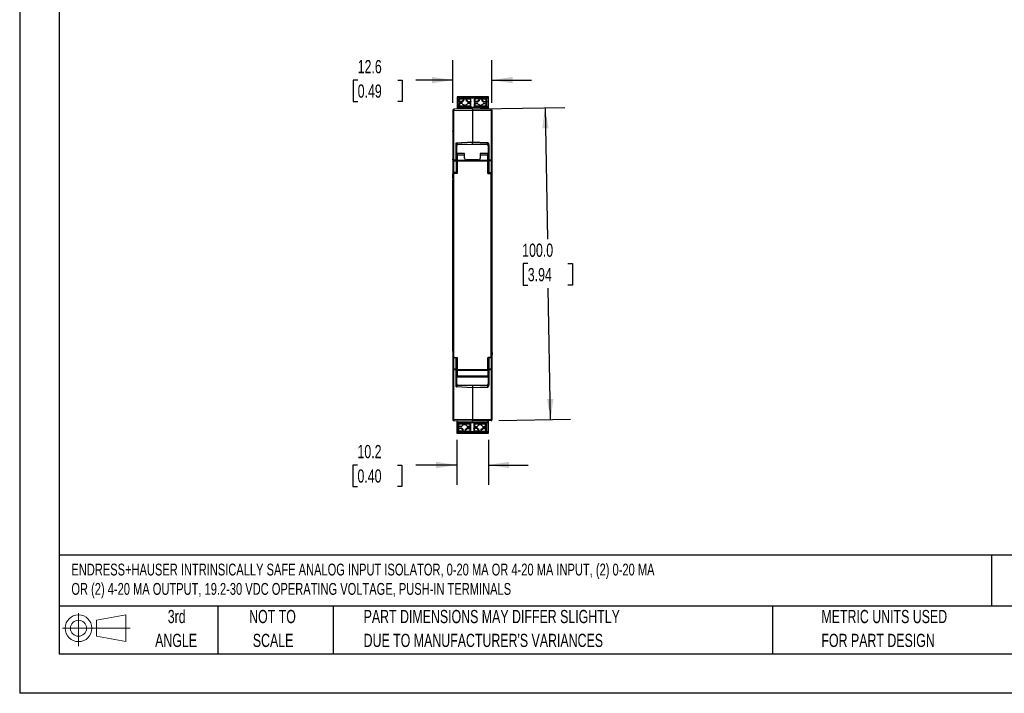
# Model space of a CAD drawing. Header units: millimetres. Extents: x 0 to 559, y 0 to 432.
# Tile 1 of 8: x 0 to 316, y 0 to 216. Entities that reach past the tile are written whole.
import ezdxf

# ---------------------------------------------------------------- set-up
doc = ezdxf.new("R2010")
doc.units = ezdxf.units.MM
doc.header["$LTSCALE"] = 2
doc.linetypes.add('CENTERX2', pattern=[20.32, 12.7, -2.54, 2.54, -2.54])
doc.layers.add('DIMENSIONS', color=140, linetype='Continuous', lineweight=25)
doc.layers.add('TEXT', color=140, linetype='Continuous', lineweight=25)
doc.layers.add('SLD-DEFPOINTS', color=7, linetype='Continuous')
doc.styles.add('SLDTEXTSTYLE0', font='TXT', dxfattribs={"width": 0.7})
doc.dimstyles.new('SLDDIMSTYLE0', dxfattribs={"dimtxt": 4.316016, "dimasz": 6.604, "dimexe": 0, "dimexo": 0.0625, "dimgap": 1.079004, "dimtad": 0, "dimtih": 1, "dimtoh": 1, "dimrnd": 1e-09, "dimzin": 12, "dimdsep": 46, "dimtxsty": 'SLDTEXTSTYLE0', "dimsah": 1, "dimcen": 0.09, "dimadec": 0, "dimazin": 3, "dimtfac": 1, "dimtmove": 0, "dimatfit": 0, "dimfxl": 0, "dimfrac": 2, "dimtolj": 1, "dimtzin": 12, "dimarcsym": 0})
doc.dimstyles.new('SLDDIMSTYLE1', dxfattribs={"dimtxt": 4.316016, "dimasz": 6.604, "dimexe": 0, "dimexo": 0.0625, "dimgap": 1.079004, "dimtad": 0, "dimtih": 1, "dimtoh": 1, "dimrnd": 1e-09, "dimzin": 4, "dimdsep": 46, "dimtxsty": 'SLDTEXTSTYLE0', "dimsah": 1, "dimcen": 0.09, "dimadec": 0, "dimazin": 1, "dimtfac": 1, "dimtofl": 0, "dimtmove": 0, "dimatfit": 3, "dimfxl": 0, "dimfrac": 2, "dimtolj": 1, "dimtzin": 12, "dimarcsym": 0})

# ---------------------------------------------------------------- blocks, each defined once
blk = doc.blocks.new('Block11')
at = {"color": 7, "linetype": 'Continuous', "lineweight": 18}
for p, q in [((5.18, 10.62), (5.18, 0)), ((10.96, 8.33), (20.35, 10.06)), ((20.35, 10.06), (20.35, 1.46)), ((10.96, 3.19), (10.96, 8.33)), ((0, 5.76), (21.75, 5.76)), ((10.96, 3.19), (20.35, 1.46))]:
    blk.add_line(p, q, dxfattribs=at)
for radius in [4.3, 2.57]:
    blk.add_circle((5.18, 5.76), radius, dxfattribs=at)
blk = doc.blocks.new('Block12')
at = {"layer": 'SLD-DEFPOINTS'}
blk.add_blockref('Block11', (0, 0), dxfattribs=at)
blk = doc.blocks.new('SW_NOTE_0')
at = {"layer": 'TEXT', "color": 0, "linetype": 'CENTERX2', "lineweight": 18, "char_height": 3.8, "attachment_point": 1, "style": 'SLDTEXTSTYLE0'}
for s, insert in [('ENDRESS+HAUSER INTRINSICALLY SAFE ANALOG INPUT ISOLATOR, 0-20 MA OR 4-20 MA INPUT, (2) 0-20 MA', (0, 4.9)), ('OR (2) 4-20 MA OUTPUT, 19.2-30 VDC OPERATING VOLTAGE, PUSH-IN TERMINALS', (0, -1.3))]:
    blk.add_mtext(s, dxfattribs=dict(at, insert=insert))
blk = doc.blocks.new('SW_NOTE_0_3')
at = {"layer": 'TEXT', "color": 0, "linetype": 'CENTERX2', "lineweight": 18, "char_height": 4.2333, "attachment_point": 1, "style": 'SLDTEXTSTYLE0'}
for s, insert in [('PART DIMENSIONS MAY DIFFER SLIGHTLY', (0, 5.46)), ("DUE TO MANUFACTURER'S VARIANCES", (0, -2.19))]:
    blk.add_mtext(s, dxfattribs=dict(at, insert=insert))
blk = doc.blocks.new('SW_NOTE_0_4')
at = {"layer": 'TEXT', "color": 0, "linetype": 'CENTERX2', "lineweight": 18, "char_height": 4.233, "attachment_point": 2, "style": 'SLDTEXTSTYLE0'}
for s, insert in [('NOT TO', (10.52, 5.46)), ('SCALE', (10.71, -2.19))]:
    blk.add_mtext(s, dxfattribs=dict(at, insert=insert))
blk = doc.blocks.new('SW_NOTE_0_5')
at = {"layer": 'TEXT', "color": 0, "linetype": 'CENTERX2', "lineweight": 18, "char_height": 4.233, "attachment_point": 2, "style": 'SLDTEXTSTYLE0'}
for s, insert in [('3rd', (4.63, 5.46)), ('ANGLE', (4.44, -2.19))]:
    blk.add_mtext(s, dxfattribs=dict(at, insert=insert))
blk = doc.blocks.new('SW_NOTE_0_6')
at = {"layer": 'TEXT', "color": 0, "linetype": 'CENTERX2', "lineweight": 18, "char_height": 4.2333, "attachment_point": 1, "style": 'SLDTEXTSTYLE0'}
for s, insert in [('METRIC UNITS USED', (0, 5.46)), ('FOR PART DESIGN', (0, -2.19))]:
    blk.add_mtext(s, dxfattribs=dict(at, insert=insert))
blk = doc.blocks.new('_D')
at = {"layer": 'DIMENSIONS'}
for p, q in [((138.81, 189.27), (138.81, 202.9)), ((151.37, 189.27), (151.37, 202.9)), ((108.33, 196.55), (106.88, 196.55)), ((106.88, 196.55), (106.88, 189.69)), ((121.16, 196.55), (122.61, 196.55)), ((122.61, 196.55), (122.61, 189.69)), ((138.81, 196.55), (127.01, 196.55)), ((151.37, 196.55), (164.07, 196.55)), ((106.88, 189.69), (108.33, 189.69)), ((122.61, 189.69), (121.16, 189.69))]:
    blk.add_line(p, q, dxfattribs=at)
for points in [[(138.81, 196.55), (132.2, 197.56), (132.2, 195.53)], [(151.37, 196.55), (157.97, 195.53), (157.97, 197.56)]]:
    blk.add_solid(points, dxfattribs=at)
at = {"layer": 'DIMENSIONS', "char_height": 4.233, "attachment_point": 1, "style": 'SLDTEXTSTYLE0'}
for s, insert in [('12.6', (108.33, 202.97)), ('0.49', (108.33, 195.14))]:
    blk.add_mtext(s, dxfattribs=dict(at, insert=insert))
blk = doc.blocks.new('_D_1')
at = {"layer": 'DIMENSIONS'}
for p, q in [((147.63, 187.34), (174.74, 187.81)), ((168.39, 187.7), (169.13, 145.54)), ((162.85, 137.72), (161.4, 137.72)), ((161.4, 137.72), (161.4, 130.86)), ((175.68, 137.72), (177.13, 137.72)), ((177.13, 137.72), (177.13, 130.86)), ((161.4, 130.86), (162.85, 130.86)), ((170.14, 87.73), (169.4, 129.89)), ((177.13, 130.86), (175.68, 130.86)), ((153.61, 87.45), (176.49, 87.85))]:
    blk.add_line(p, q, dxfattribs=at)
for points in [[(168.39, 187.7), (167.49, 181.08), (169.52, 181.12)], [(170.14, 87.73), (171.04, 94.35), (169, 94.32)]]:
    blk.add_solid(points, dxfattribs=at)
at = {"layer": 'DIMENSIONS', "char_height": 4.233, "attachment_point": 1, "style": 'SLDTEXTSTYLE0'}
for s, insert in [('100.0', (161.06, 144.14)), ('3.94', (162.85, 136.32))]:
    blk.add_mtext(s, dxfattribs=dict(at, insert=insert))
blk = doc.blocks.new('_D_2')
at = {"layer": 'DIMENSIONS'}
for p, q in [((140.06, 81.22), (140.06, 66.83)), ((150.27, 81.21), (150.27, 66.83)), ((108.26, 73.18), (106.81, 73.18)), ((106.81, 73.18), (106.81, 66.32)), ((121.08, 73.18), (122.53, 73.18)), ((122.53, 73.18), (122.53, 66.32)), ((140.06, 73.18), (126.93, 73.18)), ((150.27, 73.18), (162.97, 73.18)), ((106.81, 66.32), (108.26, 66.32)), ((122.53, 66.32), (121.08, 66.32))]:
    blk.add_line(p, q, dxfattribs=at)
for points in [[(140.06, 73.18), (133.45, 74.2), (133.45, 72.16)], [(150.27, 73.18), (156.87, 72.16), (156.87, 74.2)]]:
    blk.add_solid(points, dxfattribs=at)
at = {"layer": 'DIMENSIONS', "char_height": 4.233, "attachment_point": 1, "style": 'SLDTEXTSTYLE0'}
for s, insert in [('10.2', (108.26, 79.6)), ('0.40', (108.26, 71.78))]:
    blk.add_mtext(s, dxfattribs=dict(at, insert=insert))

msp = doc.modelspace()

# ---------------------------------------------------------------- linework, layer by layer
at = {"color": 7, "linetype": 'Continuous'}
for p in [(0.005, 431.805), (558.805, 0.005)]:
    msp.add_line(p, (0.005, 0.005), dxfattribs=at)
for p, q in [((150.169, 191.168), (140.219, 191.168)), ((140.219, 191.168), (140.219, 191.141)), ((140.219, 191.141), (150.169, 191.141)), ((140.219, 191.141), (140.219, 190.829)), ((140.219, 190.829), (150.169, 190.829)), ((140.219, 190.829), (140.219, 187.789)), ((140.744, 189.623), (140.744, 190.467)), ((140.744, 189.46), (140.744, 189.623)), ((141.777, 189.46), (140.744, 189.46)), ((140.744, 189.46), (140.744, 188.952)), ((142.294, 190.667), (140.944, 190.667)), ((140.944, 190.664), (140.944, 190.576)), ((140.944, 189.732), (140.944, 190.576)), ((140.944, 190.576), (142.294, 190.576)), ((141.777, 189.732), (140.944, 189.732)), ((141.777, 189.46), (141.777, 189.732)), ((142.294, 190.667), (142.294, 190.576)), ((142.294, 190.576), (142.294, 190.165)), ((143.094, 190.48), (142.294, 190.48)), ((142.294, 190.165), (142.294, 189.893)), ((144.444, 190.667), (143.094, 190.667)), ((143.094, 190.667), (143.094, 190.576)), ((143.094, 190.576), (143.094, 190.165)), ((143.094, 190.576), (144.444, 190.576)), ((143.094, 190.165), (143.094, 189.893)), ((143.61, 189.46), (143.61, 189.732)), ((143.61, 189.732), (144.444, 189.732)), ((144.644, 189.46), (143.61, 189.46)), ((144.444, 190.576), (144.444, 190.667)), ((144.444, 190.576), (144.444, 189.732)), ((144.644, 189.623), (144.644, 190.467)), ((144.644, 189.46), (144.644, 189.623)), ((144.644, 188.952), (144.644, 189.46)), ((145.744, 189.623), (145.744, 190.467)), ((145.744, 189.46), (145.744, 189.623)), ((146.777, 189.46), (145.744, 189.46)), ((145.744, 189.46), (145.744, 188.952)), ((147.294, 190.667), (145.944, 190.667)), ((145.944, 190.576), (145.944, 190.664)), ((145.944, 189.732), (145.944, 190.576)), ((147.294, 190.576), (145.944, 190.576)), ((146.777, 189.732), (145.944, 189.732)), ((146.777, 189.46), (146.777, 189.732)), ((147.294, 190.667), (147.294, 190.576)), ((147.294, 190.165), (147.294, 190.576)), ((148.094, 190.48), (147.294, 190.48)), ((147.294, 190.165), (147.294, 189.893)), ((149.444, 190.667), (148.094, 190.667)), ((148.094, 190.667), (148.094, 190.576)), ((148.094, 190.576), (148.094, 190.165)), ((148.094, 190.576), (149.444, 190.576)), ((148.094, 190.165), (148.094, 189.893)), ((148.61, 189.732), (149.444, 189.732)), ((148.61, 189.46), (148.61, 189.732)), ((149.644, 189.46), (148.61, 189.46)), ((149.444, 190.576), (149.444, 190.667)), ((149.444, 190.576), (149.444, 189.732)), ((149.644, 189.623), (149.644, 190.467)), ((149.644, 189.46), (149.644, 189.623)), ((149.644, 188.952), (149.644, 189.46)), ((150.269, 191.168), (150.169, 191.168)), ((150.169, 191.141), (150.169, 191.168)), ((150.169, 190.829), (150.169, 191.141)), ((150.169, 191.141), (150.269, 191.141)), ((150.169, 187.789), (150.169, 190.829)), ((150.169, 190.829), (150.269, 190.829)), ((150.269, 191.141), (150.269, 191.168)), ((150.269, 190.829), (150.269, 191.141)), ((150.269, 187.789), (150.269, 190.829)), ((138.809, 186.892), (138.809, 186.73)), ((138.809, 186.73), (138.809, 170.867)), ((145.089, 187.296), (139.104, 187.192)), ((139.104, 186.786), (145.089, 186.891)), ((139.104, 170.9), (139.104, 186.786)), ((150.169, 187.789), (140.219, 187.789)), ((140.219, 187.789), (140.219, 187.698)), ((150.169, 187.698), (140.219, 187.698)), ((140.219, 187.698), (140.219, 187.211)), ((140.744, 188.108), (140.744, 188.952)), ((140.744, 187.789), (140.744, 188.108)), ((140.944, 189.061), (140.944, 188.217)), ((141.777, 189.061), (140.944, 189.061)), ((140.944, 188.217), (140.944, 188.108)), ((144.444, 188.217), (140.944, 188.217)), ((144.444, 188.108), (140.944, 188.108)), ((140.944, 187.944), (140.944, 188.108)), ((144.444, 187.944), (140.944, 187.944)), ((140.944, 187.789), (140.944, 187.944)), ((144.444, 189.061), (143.61, 189.061)), ((144.444, 188.217), (144.444, 189.061)), ((144.444, 188.108), (144.444, 188.217)), ((144.444, 188.108), (144.444, 187.944)), ((144.444, 187.944), (144.444, 187.789)), ((144.644, 188.108), (144.644, 188.952)), ((144.644, 187.789), (144.644, 188.108)), ((145.089, 187.296), (151.074, 187.192)), ((145.089, 186.891), (145.089, 176.73)), ((145.089, 186.891), (151.074, 186.786)), ((145.744, 188.108), (145.744, 188.952)), ((145.744, 187.789), (145.744, 188.108)), ((145.944, 188.217), (145.944, 189.061)), ((145.944, 189.061), (146.777, 189.061)), ((145.944, 188.217), (145.944, 187.944)), ((149.444, 188.217), (145.944, 188.217)), ((149.444, 187.944), (145.944, 187.944)), ((145.944, 187.789), (145.944, 187.944)), ((148.61, 189.061), (149.444, 189.061)), ((149.444, 189.061), (149.444, 188.217)), ((149.444, 188.217), (149.444, 187.944)), ((149.444, 187.944), (149.444, 187.789)), ((149.644, 188.108), (149.644, 188.952)), ((149.644, 187.789), (149.644, 188.108)), ((150.269, 187.789), (150.169, 187.789)), ((150.169, 187.698), (150.169, 187.789)), ((150.169, 187.208), (150.169, 187.698)), ((150.269, 187.698), (150.169, 187.698)), ((150.269, 187.698), (150.269, 187.789)), ((150.269, 187.206), (150.269, 187.698)), ((151.074, 186.786), (151.074, 170.9)), ((151.369, 186.892), (151.369, 186.73)), ((151.369, 186.73), (151.369, 170.867)), ((138.809, 180.038), (138.809, 180.27)), ((138.809, 179.599), (138.809, 178.986)), ((138.809, 177.664), (138.809, 177.515)), ((138.809, 177.075), (138.809, 176.844)), ((139.895, 176.394), (145.089, 176.73)), ((145.089, 176.73), (149.922, 176.56)), ((151.369, 179.189), (151.369, 178.557)), ((151.369, 178.557), (151.369, 177.924)), ((139.859, 172.986), (139.893, 176.337)), ((139.893, 176.337), (139.895, 176.394)), ((140.045, 176.354), (145.089, 176.633)), ((140.104, 175.617), (140.059, 175.348)), ((140.07, 175.592), (140.059, 175.574)), ((140.059, 173.081), (140.059, 175.574)), ((145.089, 175.866), (140.252, 175.776)), ((145.089, 175.866), (145.089, 176.633)), ((145.089, 176.633), (149.919, 176.464)), ((149.919, 175.866), (145.089, 175.866)), ((149.919, 175.866), (149.919, 176.464)), ((150.119, 175.667), (150.119, 173.081)), ((150.319, 175.694), (150.319, 172.986)), ((150.322, 175.694), (150.322, 170.901)), ((138.809, 170.95), (138.809, 171.297)), ((138.809, 170.867), (138.809, 170.682)), ((138.809, 170.797), (138.809, 170.682)), ((138.809, 170.682), (138.809, 166.929)), ((138.809, 170.682), (139.104, 170.682)), ((139.859, 170.901), (139.104, 170.9)), ((139.104, 170.682), (139.104, 170.9)), ((139.104, 170.682), (139.858, 170.683)), ((139.104, 166.975), (139.104, 170.682)), ((139.859, 170.901), (139.859, 172.986)), ((139.859, 170.683), (139.859, 170.901)), ((140.194, 170.867), (139.859, 170.867)), ((139.859, 170.683), (139.859, 169.865)), ((140.194, 170.682), (139.859, 170.682)), ((140.189, 173.004), (140.194, 170.867)), ((142.609, 173.004), (140.189, 173.004)), ((140.194, 170.682), (140.194, 170.867)), ((140.194, 166.929), (140.194, 170.682)), ((140.197, 172.566), (140.201, 170.756)), ((140.197, 172.566), (142.609, 172.566)), ((140.201, 170.756), (140.201, 170.538)), ((150.017, 170.756), (140.201, 170.756)), ((140.201, 170.538), (140.201, 166.647)), ((150.017, 170.538), (140.201, 170.538)), ((142.609, 172.566), (142.609, 173.004)), ((142.609, 171.547), (142.609, 172.566)), ((147.009, 170.947), (143.209, 170.947)), ((150.029, 173.004), (147.609, 173.004)), ((147.609, 173.004), (147.609, 172.566)), ((147.609, 172.566), (147.609, 171.547)), ((147.609, 172.566), (150.021, 172.566)), ((150.021, 172.566), (150.017, 170.756)), ((150.017, 170.756), (150.017, 170.538)), ((150.017, 166.647), (150.017, 170.538)), ((150.024, 170.867), (150.029, 173.004)), ((150.024, 170.867), (150.024, 170.682)), ((150.319, 170.867), (150.024, 170.867)), ((150.024, 170.682), (150.024, 166.929)), ((150.319, 170.682), (150.024, 170.682)), ((150.319, 172.986), (150.319, 170.901)), ((150.319, 170.683), (150.319, 170.901)), ((150.322, 170.683), (150.319, 170.683)), ((150.319, 169.865), (150.319, 170.683)), ((150.322, 170.901), (150.322, 170.683)), ((151.074, 170.9), (150.322, 170.901)), ((150.322, 170.683), (150.322, 166.981)), ((151.074, 170.682), (150.322, 170.683)), ((151.074, 170.9), (151.074, 170.682)), ((151.074, 170.682), (151.074, 166.975)), ((151.369, 170.682), (151.074, 170.682)), ((151.369, 170.867), (151.369, 170.682)), ((151.369, 170.797), (151.369, 170.682)), ((151.369, 170.682), (151.369, 166.929)), ((139.859, 169.865), (139.857, 166.981)), ((140.059, 166.981), (140.059, 169.735)), ((150.119, 169.735), (150.119, 166.981)), ((138.809, 166.929), (138.809, 165.374)), ((138.809, 165.374), (138.809, 164.509)), ((138.809, 109.714), (138.809, 164.58)), ((138.814, 165.033), (138.869, 166.509)), ((138.869, 166.509), (138.869, 107.784)), ((139.009, 166.625), (139.009, 166.747)), ((139.857, 166.981), (139.104, 166.975)), ((139.859, 166.8), (139.107, 166.794)), ((139.169, 107.647), (139.169, 166.647)), ((140.201, 166.647), (139.169, 166.647)), ((139.857, 166.981), (139.999, 166.981)), ((139.859, 166.647), (139.859, 166.8)), ((139.999, 166.981), (140.059, 166.981)), ((140.059, 166.981), (140.059, 166.929)), ((140.059, 166.647), (140.059, 166.929)), ((140.059, 166.929), (140.194, 166.929)), ((140.183, 166.647), (140.194, 166.929)), ((150.017, 166.647), (151.049, 166.647)), ((150.035, 166.647), (150.024, 166.929)), ((150.024, 166.929), (150.119, 166.929)), ((150.119, 166.981), (150.322, 166.981)), ((150.119, 166.981), (150.119, 166.929)), ((150.119, 166.929), (150.119, 166.647)), ((150.319, 166.647), (150.32, 166.8)), ((150.32, 166.8), (151.071, 166.794)), ((150.322, 166.981), (151.074, 166.975)), ((151.049, 166.647), (151.049, 107.647)), ((151.169, 166.747), (151.169, 166.634)), ((151.349, 166.509), (151.349, 107.784)), ((151.404, 165.033), (151.349, 166.509)), ((151.369, 166.929), (151.369, 165.967)), ((151.409, 109.714), (151.409, 164.58)), ((138.809, 109.66), (138.809, 109.219)), ((138.809, 109.219), (138.809, 107.665)), ((138.809, 107.665), (138.809, 103.911)), ((138.814, 109.261), (138.869, 107.784)), ((139.104, 107.618), (139.855, 107.612)), ((139.104, 103.911), (139.104, 107.618)), ((139.169, 107.647), (140.201, 107.647)), ((139.859, 107.612), (139.855, 107.612)), ((139.855, 107.612), (139.855, 103.911)), ((139.859, 104.728), (139.859, 107.612)), ((140.059, 107.612), (140.059, 107.647)), ((140.059, 104.858), (140.059, 107.612)), ((140.194, 103.911), (140.194, 107.647)), ((140.201, 107.647), (140.201, 103.756)), ((150.017, 103.756), (150.017, 107.647)), ((150.017, 107.647), (151.049, 107.647)), ((150.024, 107.647), (150.024, 103.911)), ((150.119, 107.647), (150.119, 107.612)), ((150.119, 107.612), (150.119, 104.858)), ((150.179, 107.612), (150.119, 107.612)), ((150.322, 107.612), (150.179, 107.612)), ((151.074, 107.618), (150.322, 107.612)), ((150.322, 107.612), (150.322, 103.911)), ((151.074, 107.618), (151.074, 103.911)), ((151.404, 109.261), (151.349, 107.784)), ((151.369, 108.327), (151.369, 107.665)), ((151.369, 107.665), (151.369, 103.911)), ((139.859, 103.911), (139.859, 104.728)), ((150.319, 104.728), (150.319, 103.911)), ((139.104, 103.911), (138.809, 103.911)), ((138.809, 103.911), (138.809, 103.726)), ((138.809, 103.911), (138.809, 103.797)), ((138.809, 103.726), (138.809, 87.864)), ((139.855, 103.911), (139.104, 103.911)), ((139.104, 103.693), (139.104, 103.911)), ((139.855, 103.693), (139.104, 103.693)), ((139.104, 87.807), (139.104, 103.693)), ((139.859, 103.911), (139.855, 103.911)), ((139.855, 103.693), (139.855, 103.911)), ((139.855, 98.243), (139.855, 103.693)), ((139.859, 103.693), (139.859, 103.911)), ((139.859, 103.911), (140.194, 103.911)), ((140.194, 103.726), (139.859, 103.726)), ((139.859, 101.607), (139.859, 103.693)), ((139.859, 98.242), (139.859, 101.607)), ((140.059, 99.016), (140.059, 101.512)), ((140.189, 101.286), (140.194, 103.726)), ((140.189, 101.288), (140.189, 101.286)), ((150.029, 101.288), (140.189, 101.288)), ((150.029, 101.286), (140.189, 101.286)), ((140.194, 103.726), (140.194, 103.911)), ((140.201, 103.538), (140.197, 101.727)), ((140.197, 101.727), (150.021, 101.727)), ((140.201, 103.756), (150.017, 103.756)), ((140.201, 103.756), (140.201, 103.538)), ((140.201, 103.538), (150.017, 103.538)), ((150.017, 103.756), (150.017, 103.538)), ((150.017, 103.538), (150.021, 101.727)), ((150.024, 103.911), (150.024, 103.726)), ((150.319, 103.911), (150.024, 103.911)), ((150.024, 103.726), (150.029, 101.286)), ((150.319, 103.726), (150.024, 103.726)), ((150.029, 101.288), (150.029, 101.286)), ((150.119, 101.512), (150.119, 98.926)), ((150.322, 103.911), (150.319, 103.911)), ((150.319, 103.911), (150.319, 103.693)), ((150.319, 103.693), (150.319, 101.607)), ((150.319, 101.607), (150.319, 98.899)), ((151.074, 103.911), (150.322, 103.911)), ((150.322, 103.911), (150.322, 103.693)), ((151.074, 103.693), (150.322, 103.693)), ((150.322, 103.693), (150.322, 98.899)), ((151.074, 103.911), (151.074, 103.693)), ((151.369, 103.911), (151.074, 103.911)), ((151.074, 103.693), (151.074, 87.807)), ((151.369, 103.911), (151.369, 103.726)), ((151.369, 103.911), (151.369, 103.797)), ((151.369, 103.726), (151.369, 87.864)), ((145.089, 97.913), (139.985, 98.186)), ((140.059, 99.245), (140.105, 98.972)), ((140.252, 98.818), (145.089, 98.728)), ((145.089, 98.728), (149.919, 98.728)), ((145.089, 98.728), (145.089, 97.96)), ((149.919, 98.13), (145.089, 97.96)), ((149.922, 98.034), (145.089, 97.864)), ((145.089, 97.96), (145.089, 97.952)), ((145.089, 97.952), (145.089, 97.913)), ((145.089, 97.864), (145.089, 97.913)), ((145.089, 97.864), (145.089, 87.703)), ((149.919, 98.728), (149.919, 98.13)), ((138.809, 97.75), (138.809, 97.518)), ((138.809, 97.079), (138.809, 96.466)), ((138.809, 95.144), (138.809, 94.995)), ((151.369, 97.537), (151.369, 97.266)), ((151.369, 96.037), (151.369, 95.404)), ((151.369, 94.808), (151.369, 94.537)), ((138.809, 94.555), (138.809, 94.324)), ((138.809, 87.864), (138.809, 87.701)), ((145.089, 87.703), (139.104, 87.807)), ((139.104, 87.402), (145.089, 87.297)), ((140.059, 87.385), (140.059, 86.894)), ((140.059, 86.894), (150.009, 86.894)), ((140.059, 86.894), (140.059, 86.803)), ((140.059, 86.803), (150.009, 86.803)), ((140.059, 86.803), (140.059, 83.763)), ((145.269, 87.209), (140.269, 87.297)), ((140.584, 86.803), (140.584, 86.484)), ((140.584, 86.484), (140.584, 85.64)), ((140.584, 85.64), (140.584, 85.132)), ((140.784, 86.803), (140.784, 86.648)), ((140.784, 86.648), (140.784, 86.484)), ((140.784, 86.648), (144.284, 86.648)), ((140.784, 86.484), (144.284, 86.484)), ((140.784, 86.375), (140.784, 86.484)), ((140.784, 86.375), (144.284, 86.375)), ((140.784, 85.531), (140.784, 86.375)), ((141.617, 85.531), (140.784, 85.531)), ((144.284, 85.531), (143.45, 85.531)), ((144.284, 86.803), (144.284, 86.648)), ((144.284, 86.648), (144.284, 86.484)), ((144.284, 86.375), (144.284, 86.484)), ((144.284, 86.375), (144.284, 85.531)), ((144.484, 86.484), (144.484, 86.803)), ((144.484, 86.484), (144.484, 85.64)), ((144.484, 85.64), (144.484, 85.132)), ((151.074, 87.807), (145.089, 87.703)), ((151.074, 87.402), (145.089, 87.297)), ((150.269, 87.297), (145.269, 87.209)), ((145.584, 86.803), (145.584, 86.484)), ((145.584, 86.484), (145.584, 85.64)), ((145.584, 85.64), (145.584, 85.132)), ((145.784, 86.803), (145.784, 86.648)), ((145.784, 86.648), (145.784, 86.375)), ((145.784, 86.648), (149.284, 86.648)), ((145.784, 86.375), (149.284, 86.375)), ((145.784, 86.375), (145.784, 85.531)), ((145.784, 85.531), (146.617, 85.531)), ((148.45, 85.531), (149.284, 85.531)), ((149.284, 86.648), (149.284, 86.803)), ((149.284, 86.375), (149.284, 86.648)), ((149.284, 85.531), (149.284, 86.375)), ((149.484, 86.484), (149.484, 86.803)), ((149.484, 86.484), (149.484, 85.64)), ((149.484, 85.64), (149.484, 85.132)), ((150.009, 86.894), (150.009, 87.292)), ((150.009, 86.803), (150.009, 86.894)), ((150.009, 86.886), (150.269, 86.886)), ((150.009, 86.803), (150.009, 83.763)), ((150.009, 86.795), (150.269, 86.795)), ((150.269, 86.886), (150.269, 87.297)), ((150.269, 86.795), (150.269, 86.886)), ((150.269, 83.754), (150.269, 86.795)), ((151.369, 87.864), (151.369, 87.701)), ((150.009, 83.763), (140.059, 83.763)), ((140.059, 83.763), (140.059, 83.627)), ((140.059, 83.627), (150.009, 83.627)), ((140.059, 83.627), (140.059, 83.451)), ((150.009, 83.451), (140.059, 83.451)), ((140.059, 83.451), (140.059, 83.424)), ((140.059, 83.424), (150.009, 83.424)), ((140.319, 83.416), (140.319, 83.424)), ((140.319, 83.416), (150.269, 83.416)), ((140.584, 85.132), (141.617, 85.132)), ((140.584, 85.132), (140.584, 84.969)), ((140.584, 84.969), (140.584, 84.125)), ((141.617, 84.86), (140.784, 84.86)), ((140.784, 84.016), (140.784, 84.86)), ((142.134, 84.016), (140.784, 84.016)), ((140.784, 84.016), (140.784, 83.925)), ((140.784, 83.925), (142.134, 83.925)), ((141.617, 85.132), (141.617, 84.86)), ((142.134, 84.427), (142.134, 84.699)), ((142.134, 84.016), (142.134, 84.427)), ((142.134, 84.112), (142.934, 84.112)), ((142.134, 83.925), (142.134, 84.016)), ((142.934, 84.427), (142.934, 84.699)), ((142.934, 84.427), (142.934, 84.016)), ((142.934, 84.016), (144.284, 84.016)), ((142.934, 83.925), (142.934, 84.016)), ((142.934, 83.925), (144.284, 83.925)), ((144.484, 85.132), (143.45, 85.132)), ((143.45, 85.132), (143.45, 84.86)), ((143.45, 84.86), (144.284, 84.86)), ((144.284, 84.86), (144.284, 84.016)), ((144.284, 84.016), (144.284, 83.928)), ((144.484, 85.132), (144.484, 84.969)), ((144.484, 84.969), (144.484, 84.125)), ((145.584, 85.132), (146.617, 85.132)), ((145.584, 85.132), (145.584, 84.969)), ((145.584, 84.969), (145.584, 84.125)), ((145.784, 84.016), (145.784, 84.86)), ((146.617, 84.86), (145.784, 84.86)), ((147.134, 84.016), (145.784, 84.016)), ((145.784, 84.016), (145.784, 83.925)), ((145.784, 83.925), (147.134, 83.925)), ((146.617, 85.132), (146.617, 84.86)), ((147.134, 84.427), (147.134, 84.699)), ((147.134, 84.016), (147.134, 84.427)), ((147.134, 84.112), (147.934, 84.112)), ((147.134, 83.925), (147.134, 84.016)), ((147.934, 84.427), (147.934, 84.699)), ((147.934, 84.427), (147.934, 84.016)), ((147.934, 84.016), (149.284, 84.016)), ((147.934, 83.925), (147.934, 84.016)), ((147.934, 83.925), (149.284, 83.925)), ((149.484, 85.132), (148.45, 85.132)), ((148.45, 85.132), (148.45, 84.86)), ((148.45, 84.86), (149.284, 84.86)), ((149.284, 84.86), (149.284, 84.016)), ((149.284, 84.016), (149.284, 83.928)), ((149.484, 85.132), (149.484, 84.969)), ((149.484, 84.969), (149.484, 84.125)), ((150.009, 83.627), (150.009, 83.763)), ((150.269, 83.754), (150.009, 83.754)), ((150.009, 83.451), (150.009, 83.627)), ((150.009, 83.619), (150.269, 83.619)), ((150.009, 83.424), (150.009, 83.451)), ((150.269, 83.443), (150.009, 83.443)), ((150.269, 83.619), (150.269, 83.754)), ((150.269, 83.443), (150.269, 83.619)), ((150.269, 83.416), (150.269, 83.443))]:
    msp.add_line(p, q)
at = {"flags": 128}
for points in [[(140.944, 190.576), (140.905, 190.574), (140.867, 190.568), (140.833, 190.558), (140.802, 190.544), (140.778, 190.528), (140.759, 190.509), (140.748, 190.489), (140.744, 190.467)], [(140.744, 189.623), (140.748, 189.644), (140.759, 189.665), (140.778, 189.684), (140.802, 189.7), (140.833, 189.714), (140.867, 189.724), (140.905, 189.73), (140.944, 189.732)], [(144.644, 190.467), (144.64, 190.489), (144.629, 190.509), (144.61, 190.528), (144.585, 190.544), (144.555, 190.558), (144.52, 190.568), (144.483, 190.574), (144.444, 190.576)], [(144.444, 189.732), (144.483, 189.73), (144.52, 189.724), (144.555, 189.714), (144.585, 189.7), (144.61, 189.684), (144.629, 189.665), (144.64, 189.644), (144.644, 189.623)], [(145.944, 190.576), (145.905, 190.574), (145.867, 190.568), (145.833, 190.558), (145.802, 190.544), (145.778, 190.528), (145.759, 190.509), (145.748, 190.489), (145.744, 190.467)], [(145.744, 189.623), (145.748, 189.644), (145.759, 189.665), (145.778, 189.684), (145.802, 189.7), (145.833, 189.714), (145.867, 189.724), (145.905, 189.73), (145.944, 189.732)], [(149.644, 190.467), (149.64, 190.489), (149.629, 190.509), (149.61, 190.528), (149.585, 190.544), (149.555, 190.558), (149.52, 190.568), (149.483, 190.574), (149.444, 190.576)], [(149.444, 189.732), (149.483, 189.73), (149.52, 189.724), (149.555, 189.714), (149.585, 189.7), (149.61, 189.684), (149.629, 189.665), (149.64, 189.644), (149.644, 189.623)], [(140.744, 188.952), (140.748, 188.973), (140.759, 188.994), (140.778, 189.013), (140.802, 189.029), (140.833, 189.043), (140.867, 189.053), (140.905, 189.059), (140.944, 189.061)], [(140.744, 188.108), (140.759, 188.15), (140.802, 188.185), (140.867, 188.209), (140.944, 188.217)], [(144.644, 188.952), (144.64, 188.973), (144.629, 188.994), (144.61, 189.013), (144.585, 189.029), (144.555, 189.043), (144.52, 189.053), (144.483, 189.059), (144.444, 189.061)], [(144.444, 188.217), (144.483, 188.215), (144.52, 188.209), (144.555, 188.198), (144.585, 188.185), (144.61, 188.168), (144.629, 188.15), (144.64, 188.129), (144.644, 188.108)], [(145.744, 188.952), (145.748, 188.973), (145.759, 188.994), (145.778, 189.013), (145.802, 189.029), (145.833, 189.043), (145.867, 189.053), (145.905, 189.059), (145.944, 189.061)], [(145.744, 188.108), (145.759, 188.15), (145.802, 188.185), (145.867, 188.209), (145.944, 188.217)], [(149.644, 188.952), (149.64, 188.973), (149.629, 188.994), (149.61, 189.013), (149.585, 189.029), (149.555, 189.043), (149.52, 189.053), (149.483, 189.059), (149.444, 189.061)], [(149.444, 188.217), (149.483, 188.215), (149.52, 188.209), (149.555, 188.198), (149.585, 188.185), (149.61, 188.168), (149.629, 188.15), (149.64, 188.129), (149.644, 188.108)], [(145.089, 176.73), (145.089, 176.681), (145.089, 176.633)], [(140.059, 175.574), (140.031, 175.975), (139.986, 176.176), (139.948, 176.275), (139.925, 176.311), (139.893, 176.336)], [(139.895, 176.393), (139.909, 176.417), (139.914, 176.423), (139.915, 176.424), (139.916, 176.424), (139.917, 176.424), (139.917, 176.424), (139.918, 176.424), (139.918, 176.423), (139.921, 176.421), (139.927, 176.411), (139.94, 176.397), (139.962, 176.383), (140.045, 176.355)], [(139.895, 176.393), (139.913, 176.374), (139.932, 176.359), (139.935, 176.358), (139.981, 176.362), (140.045, 176.355)], [(140.045, 176.354), (140.17, 176.149), (140.252, 175.776)], [(140.104, 175.617), (140.071, 175.594), (140.07, 175.592)], [(140.104, 175.617), (140.134, 175.684), (140.17, 175.734), (140.21, 175.765), (140.231, 175.773), (140.252, 175.776)], [(149.922, 176.56), (149.921, 176.51), (149.919, 176.464)], [(149.919, 176.464), (149.933, 176.461), (149.947, 176.454), (149.975, 176.429), (150.028, 176.331), (150.083, 176.121), (150.119, 175.667)], [(150.119, 175.438), (150.081, 175.687), (150.02, 175.808), (149.97, 175.851), (149.945, 175.862), (149.919, 175.866)], [(149.922, 176.56), (149.984, 176.547), (150.042, 176.517), (150.148, 176.404), (150.262, 176.146), (150.322, 175.694)], [(139.859, 172.986), (139.897, 172.989), (139.934, 172.995), (139.972, 173.006), (140.005, 173.02), (140.045, 173.05), (140.059, 173.081)], [(150.119, 173.081), (150.137, 173.046), (150.185, 173.014), (150.216, 173.002), (150.25, 172.994), (150.285, 172.988), (150.319, 172.986)], [(140.059, 169.735), (140.059, 169.736), (140.058, 169.747), (140.045, 169.778), (140.006, 169.82), (139.972, 169.84), (139.935, 169.854), (139.896, 169.863), (139.859, 169.865)], [(150.319, 169.865), (150.281, 169.863), (150.243, 169.854), (150.206, 169.84), (150.172, 169.82), (150.133, 169.778), (150.12, 169.747), (150.119, 169.739), (150.119, 169.736), (150.119, 169.735)], [(138.809, 166.929), (138.818, 166.94), (138.82, 166.941)], [(138.824, 165.305), (138.813, 165.339), (138.809, 165.374)], [(138.829, 166.977), (138.817, 166.92), (138.823, 166.863)], [(139.169, 166.647), (139.113, 166.644), (139.057, 166.636), (139.004, 166.623), (138.956, 166.605), (138.9, 166.568), (138.879, 166.541), (138.869, 166.509)], [(139.107, 166.794), (139.087, 166.793), (139.069, 166.79), (139.037, 166.78), (139.016, 166.765), (139.009, 166.747)], [(151.349, 166.509), (151.339, 166.541), (151.318, 166.568), (151.262, 166.605), (151.214, 166.623), (151.161, 166.636), (151.105, 166.644), (151.049, 166.647)], [(151.071, 166.794), (151.09, 166.793), (151.109, 166.79), (151.141, 166.78), (151.162, 166.765), (151.169, 166.747)], [(151.355, 166.863), (151.361, 166.92), (151.357, 166.939)], [(138.814, 109.26), (138.813, 109.255), (138.809, 109.219)], [(138.839, 107.645), (138.818, 107.654), (138.809, 107.665)], [(138.869, 107.784), (138.879, 107.752), (138.9, 107.725), (138.956, 107.688), (139.004, 107.67), (139.057, 107.657), (139.113, 107.649), (139.169, 107.647)], [(151.049, 107.647), (151.105, 107.649), (151.161, 107.657), (151.214, 107.67), (151.262, 107.688), (151.318, 107.726), (151.339, 107.752), (151.349, 107.784)], [(151.369, 107.665), (151.36, 107.654), (151.339, 107.645)], [(139.859, 104.728), (139.896, 104.731), (139.935, 104.739), (139.972, 104.754), (140.005, 104.774), (140.045, 104.815), (140.058, 104.846), (140.059, 104.855), (140.059, 104.857), (140.059, 104.858)], [(150.119, 104.858), (150.119, 104.857), (150.12, 104.846), (150.133, 104.815), (150.172, 104.774), (150.206, 104.754), (150.243, 104.739), (150.281, 104.731), (150.319, 104.728)], [(140.059, 101.512), (140.059, 101.515), (140.045, 101.543), (140.005, 101.573), (139.972, 101.588), (139.935, 101.598), (139.897, 101.605), (139.859, 101.607)], [(150.319, 101.607), (150.282, 101.605), (150.247, 101.6), (150.185, 101.579), (150.144, 101.554), (150.125, 101.533), (150.119, 101.512)], [(139.855, 98.243), (139.857, 98.242), (139.859, 98.242)], [(139.859, 98.242), (139.873, 98.244), (139.887, 98.249), (139.915, 98.272), (139.968, 98.365), (140.023, 98.571), (140.059, 99.016)], [(140.105, 98.972), (140.171, 98.858), (140.21, 98.829), (140.23, 98.821), (140.252, 98.818)], [(149.919, 98.728), (149.944, 98.732), (149.968, 98.742), (150.012, 98.776), (150.05, 98.831), (150.082, 98.907), (150.119, 99.155)], [(150.119, 98.926), (150.083, 98.473), (150.028, 98.262), (149.975, 98.165), (149.947, 98.139), (149.933, 98.132), (149.919, 98.13)], [(150.322, 98.899), (150.262, 98.446), (150.147, 98.188), (150.042, 98.077), (149.984, 98.046), (149.922, 98.034)], [(150.133, 98.916), (150.124, 98.862), (150.116, 98.808)], [(140.269, 87.407), (140.269, 87.357), (140.269, 87.312), (140.269, 87.297)], [(140.784, 86.375), (140.745, 86.377), (140.707, 86.384), (140.673, 86.394), (140.642, 86.407), (140.618, 86.424), (140.599, 86.442), (140.588, 86.463), (140.584, 86.484)], [(140.584, 85.64), (140.588, 85.619), (140.599, 85.598), (140.618, 85.579), (140.642, 85.563), (140.673, 85.549), (140.707, 85.539), (140.745, 85.533), (140.784, 85.531)], [(144.284, 86.375), (144.36, 86.384), (144.425, 86.407), (144.469, 86.442), (144.484, 86.484)], [(144.484, 85.64), (144.48, 85.619), (144.469, 85.598), (144.45, 85.579), (144.425, 85.563), (144.395, 85.549), (144.36, 85.539), (144.323, 85.533), (144.284, 85.531)], [(145.269, 87.3), (145.269, 87.27), (145.269, 87.225), (145.269, 87.209)], [(145.584, 86.484), (145.588, 86.463), (145.599, 86.442), (145.618, 86.424), (145.642, 86.407), (145.673, 86.394), (145.707, 86.384), (145.745, 86.377), (145.784, 86.375)], [(145.584, 85.64), (145.588, 85.619), (145.599, 85.598), (145.618, 85.579), (145.642, 85.563), (145.673, 85.549), (145.707, 85.539), (145.745, 85.533), (145.784, 85.531)], [(149.284, 86.375), (149.36, 86.384), (149.425, 86.407), (149.469, 86.442), (149.484, 86.484)], [(149.484, 85.64), (149.48, 85.619), (149.469, 85.598), (149.45, 85.579), (149.425, 85.563), (149.395, 85.549), (149.36, 85.539), (149.323, 85.533), (149.284, 85.531)], [(150.269, 87.297), (150.269, 87.32), (150.269, 87.387)], [(140.784, 84.86), (140.745, 84.862), (140.707, 84.868), (140.673, 84.878), (140.642, 84.892), (140.618, 84.908), (140.599, 84.927), (140.588, 84.948), (140.584, 84.969)], [(140.584, 84.125), (140.588, 84.103), (140.599, 84.083), (140.618, 84.064), (140.642, 84.048), (140.673, 84.034), (140.707, 84.024), (140.745, 84.018), (140.784, 84.016)], [(144.484, 84.969), (144.48, 84.948), (144.469, 84.927), (144.45, 84.908), (144.425, 84.892), (144.395, 84.878), (144.36, 84.868), (144.323, 84.862), (144.284, 84.86)], [(144.284, 84.016), (144.323, 84.018), (144.36, 84.024), (144.395, 84.034), (144.425, 84.048), (144.45, 84.064), (144.469, 84.083), (144.48, 84.103), (144.484, 84.125)], [(145.784, 84.86), (145.745, 84.862), (145.707, 84.868), (145.673, 84.878), (145.642, 84.892), (145.618, 84.908), (145.599, 84.927), (145.588, 84.948), (145.584, 84.969)], [(145.584, 84.125), (145.588, 84.103), (145.599, 84.083), (145.618, 84.064), (145.642, 84.048), (145.673, 84.034), (145.707, 84.024), (145.745, 84.018), (145.784, 84.016)], [(149.484, 84.969), (149.48, 84.948), (149.469, 84.927), (149.45, 84.908), (149.425, 84.892), (149.395, 84.878), (149.36, 84.868), (149.323, 84.862), (149.284, 84.86)], [(149.284, 84.016), (149.323, 84.018), (149.36, 84.024), (149.395, 84.034), (149.425, 84.048), (149.45, 84.064), (149.469, 84.083), (149.48, 84.103), (149.484, 84.125)]]:
    msp.add_lwpolyline(points, dxfattribs=at)
for centre, radius, start, end in [((140.944, 190.467), 0.2, 89.38417, 179.88989), ((142.596, 189.28), 0.935, 108.86201, 151.10913), ((142.596, 189.008), 0.935, 108.86201, 151.10913), ((142.792, 189.28), 0.935, 28.89087, 71.13799), ((142.792, 189.008), 0.935, 28.89087, 71.13799), ((144.444, 190.467), 0.2, 0, 90), ((145.944, 190.467), 0.2, 89.38417, 179.88989), ((147.596, 189.28), 0.935, 108.86201, 151.10913), ((147.596, 189.008), 0.935, 108.86201, 151.10913), ((147.792, 189.28), 0.935, 28.89087, 71.13799), ((147.792, 189.008), 0.935, 28.89087, 71.13799), ((149.444, 190.467), 0.2, 0, 90), ((139.109, 186.892), 0.3, 91, 180), ((139.034, 186.355), 0.437, 80.77283, 120.94097), ((150.321, 186.989), 11.219, 178.96398, 181.03602), ((140.927, 188.128), 0.185, 186.22399, 275.09805), ((142.694, 189.625), 1.076, 211.59782, 328.40218), ((144.46, 188.128), 0.185, 264.9019, 353.77637), ((214.766, 187.094), 69.677, 179.83328, 180.16672), ((145.927, 188.128), 0.185, 186.22399, 275.09805), ((147.694, 189.625), 1.076, 211.59782, 328.40218), ((149.46, 188.128), 0.185, 264.90195, 353.77601), ((139.857, 186.989), 11.219, 358.96397, 1.03603), ((151.069, 186.892), 0.3, 0, 89), ((151.144, 186.355), 0.437, 59.05903, 99.22717), ((150.27, 175.298), 0.399, 82.92905, 112.21964), ((150.319, 174.19), 1.504, 89.86702, 90), ((139.032, 170.203), 0.7, 84.1063, 108.5519), ((131.32, 172.629), 8.877, 359.59543, 2.42335), ((143.209, 171.547), 0.6, 180.01311, 269.98689), ((147.008, 171.547), 0.601, 270.05751, 359.94249), ((158.848, 172.63), 8.827, 177.5688, 180.41264), ((150.319, 169.066), 1.835, 89.891, 90), ((151.146, 170.203), 0.7, 71.44774, 95.89381), ((139, 166.938), 0.191, 182.95214, 272.67534), ((154.708, 164.629), 15.9, 178.54632, 180.17946), ((139.048, 166.249), 0.728, 85.63734, 108.27923), ((145.17, 167.001), 6.067, 180.24706, 181.95932), ((147.902, 166.968), 8.045, 179.9062, 181.19728), ((139.868, 166.991), 0.191, 267.32466, 357.04786), ((150.31, 166.991), 0.192, 182.94417, 272.76837), ((143.69, 166.995), 6.633, 358.31077, 359.87935), ((145.007, 167.001), 6.067, 358.04068, 359.75294), ((151.16, 166.562), 0.422, 60.32757, 101.6961), ((151.178, 166.938), 0.191, 267.32466, 357.04786), ((135.931, 164.634), 15.478, 359.79829, 1.47593), ((154.708, 109.664), 15.9, 179.82054, 181.45368), ((138.983, 107.663), 0.174, 130.9566, 179.33409), ((139.072, 108.643), 1.025, 256.85959, 271.7491), ((150.423, 107.526), 11.32, 179.36683, 179.53425), ((139.739, 107.526), 11.335, 0.46581, 0.6193), ((151.106, 108.642), 1.024, 268.24458, 283.15368), ((151.2, 107.664), 0.169, 0.18718, 33.12137), ((135.509, 109.664), 15.9, 358.54632, 0.17946), ((139.032, 104.39), 0.7, 251.44774, 275.89381), ((139.859, 105.527), 1.835, 269.891, 270), ((133.623, 101.626), 6.574, 357.05447, 0.88249), ((157.871, 101.649), 7.851, 179.42878, 182.63425), ((150.319, 105.527), 1.835, 270, 270.109), ((151.146, 104.39), 0.7, 264.10619, 288.55226), ((139.986, 98.367), 0.18, 223.52335, 269.55836), ((139.496, 98.766), 0.758, 310.16054, 3.93112), ((140.117, 99.031), 0.0606, 194.95498, 258.08383), ((134.775, 97.53), 15.156, 1.90404, 2.26668), ((150.27, 99.295), 0.399, 247.78036, 277.07095), ((150.319, 100.403), 1.504, 270, 270.13298), ((139.034, 88.239), 0.437, 239.05903, 279.22717), ((139.109, 87.701), 0.3, 180, 269), ((150.321, 87.604), 11.219, 178.96398, 181.03602), ((140.767, 86.464), 0.185, 84.90193, 173.77613), ((142.498, 85.014), 1.021, 87.95755, 149.57944), ((142.57, 85.014), 1.021, 30.42056, 92.04245), ((144.3, 86.464), 0.185, 6.22399, 95.09805), ((75.412, 87.5), 69.678, 359.83328, 0.16672), ((145.767, 86.464), 0.185, 84.90193, 173.77612), ((147.498, 85.014), 1.021, 87.95755, 149.57944), ((147.57, 85.014), 1.021, 30.42056, 92.04245), ((149.3, 86.464), 0.185, 6.22399, 95.09805), ((151.144, 88.239), 0.437, 260.77283, 300.94097), ((139.857, 87.604), 11.219, 358.96398, 1.03602), ((151.069, 87.701), 0.3, 271, 0), ((149.772, 85.931), 2.174, 42.73343, 45.92573), ((140.784, 84.125), 0.2, 180, 270), ((142.436, 85.584), 0.935, 208.89087, 251.13799), ((142.436, 85.312), 0.935, 208.89087, 251.13799), ((142.632, 85.584), 0.935, 288.86201, 331.10913), ((142.632, 85.312), 0.935, 288.86201, 331.10913), ((144.283, 84.125), 0.2, 269.38417, 359.88989), ((145.784, 84.125), 0.2, 180, 270), ((147.436, 85.584), 0.935, 208.89087, 251.13799), ((147.436, 85.312), 0.935, 208.89087, 251.13799), ((147.632, 85.584), 0.935, 288.86201, 331.10913), ((147.632, 85.312), 0.935, 288.86201, 331.10913), ((149.283, 84.125), 0.2, 269.38417, 359.88989)]:
    msp.add_arc(centre, radius, start, end)
at = {"layer": 'TEXT'}
for p, q in [((12.7, 419.1), (12.7, 12.7)), ((546.1, 44.252), (12.7, 44.252)), ((311.518, 44.252), (311.518, 27.94)), ((546.1, 27.94), (12.7, 27.94)), ((63.5, 27.94), (63.5, 12.7)), ((100.423, 27.94), (100.423, 12.7)), ((241.293, 27.94), (241.293, 12.7)), ((12.7, 12.7), (546.1, 12.7))]:
    msp.add_line(p, q, dxfattribs=at)

# ---------------------------------------------------------------- block references
at = {"layer": 'SLD-DEFPOINTS'}
msp.add_blockref('Block12', (13.676, 15.108), dxfattribs=at)
at = {"layer": 'TEXT', "linetype": 'CENTERX2', "lineweight": 18}
for name, p in [('SW_NOTE_0', (16.567, 36.669)), ('SW_NOTE_0_5', (45.695, 21.271)), ('SW_NOTE_0_4', (70.514, 21.271)), ('SW_NOTE_0_3', (110.239, 21.271)), ('SW_NOTE_0_6', (256.957, 21.271))]:
    msp.add_blockref(name, p, dxfattribs=at)

# ---------------------------------------------------------------- dimensions: what is measured, and where the dimension line sits
at = {"layer": 'DIMENSIONS'}
for base, p1, p2, picture, middle in [((151.369, 196.546), (138.809, 186.73), (151.369, 186.73), '_D', (114.746, 196.546)), ((150.269, 73.181), (140.059, 83.763), (150.269, 83.754), '_D_2', (114.669, 73.181))]:
    dim = msp.add_linear_dim(base=base, p1=p1, p2=p2, dimstyle='SLDDIMSTYLE0', dxfattribs=at)
    dim.commit()
    dim.dimension.update_dxf_attribs({"geometry": picture, "text_midpoint": middle, "dimtype": 160})
dim = msp.add_linear_dim(base=(170.136, 87.734), p1=(145.089, 187.296), p2=(151.074, 87.402), angle=271, dimstyle='SLDDIMSTYLE1', dxfattribs=at)
dim.commit()
dim.dimension.update_dxf_attribs({"geometry": '_D_1', "text_midpoint": (169.264, 137.719), "dimtype": 160})

doc.saveas('drawing.dxf')
